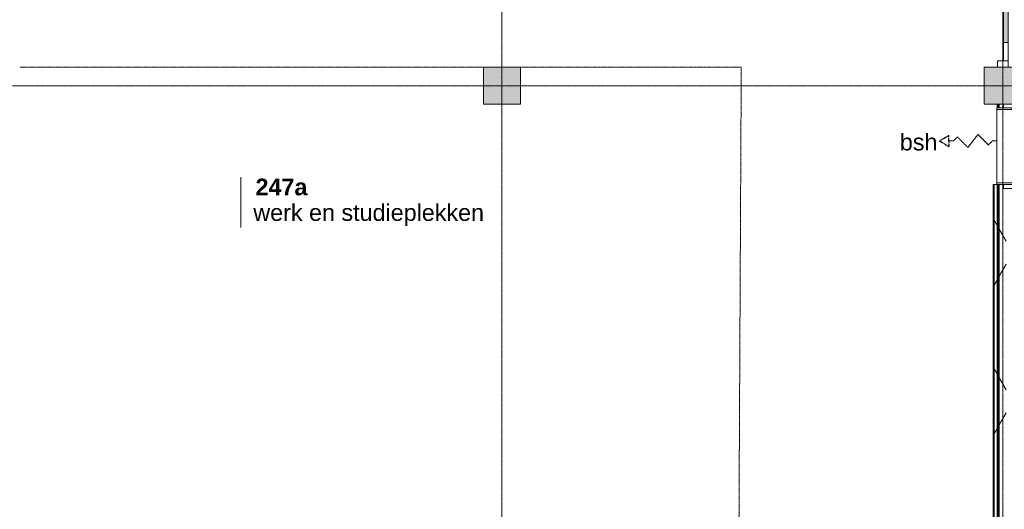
# Model space of a CAD drawing. Header units: millimetres. Extents: x -6115 to 78411, y -6358 to 59618.
# Tile 41 of 99: x 11000 to 21616, y 33236 to 38511. Entities that reach past the tile are written whole.
import ezdxf

# ---------------------------------------------------------------- set-up
doc = ezdxf.new("R2010")
doc.units = ezdxf.units.MM
for name, pattern in [('Dash', [6.35, 3.175, -3.175]), ('Hidden 2', [1.875, 1.25, -0.625]), ('stramien', [22.225, 12.7, -3.175, 3.175, -3.175])]:
    doc.linetypes.add(name, pattern=pattern)
for name, color, linetype, lineweight in [('00_Algemeen', 7, 'Continuous', 35), ('22_Metselwerk', 7, 'Continuous', 9), ('25_Metaalconstructiewerk', 7, 'Continuous', 9), ('30_Kozijnen-ramen-deuren', 7, 'Continuous', 9), ('34_Beglazing', 7, 'Continuous', 9)]:
    doc.layers.add(name, color=color, linetype=linetype, lineweight=lineweight)
doc.styles.add('Arial_1', font='arial.ttf', dxfattribs={"height": 180})
doc.styles.add('Arial_B', font='arialbd.ttf', dxfattribs={"height": 180})
pattern_1 = [(180, (21662.5, 35237.5), (7e-13, -500), []), (180, (21662.5, 35287.5), (7e-13, -500), []), (180, (21662.5, 35337.5), (7e-13, -500), []), (180, (21662.5, 35387.5), (7e-13, -500), [])]
pattern_2 = [(60, (0, 0), (-692.82, 400), []), (120, (0, 0), (-692.82, -400), [])]

# ---------------------------------------------------------------- blocks, each defined once
blk = doc.blocks.new('Direct Shape - 2410-10368 v1 - IFC-model constructie _zonder onderbouw_ _MM21228_-1202355-02 tweede verdieping overzicht')
at = {"layer": '25_Metaalconstructiewerk'}
blk.add_hatch(color=256, dxfattribs=at).paths.add_polyline_path([(21400, 37600), (21800, 37600), (21800, 38000), (21400, 38000)])
for p, q in [((21800, 38000), (21400, 38000)), ((21400, 38000), (21400, 37600)), ((21800, 37600), (21800, 38000)), ((21400, 37600), (21800, 37600))]:
    blk.add_line(p, q, dxfattribs=at)
blk = doc.blocks.new('Direct Shape - NLRS_28_SC_TLB_kolom vierkant prefab_gen_AT_kolom vierkant_gen_lxb 400x400_800386-1202356-02 tweede verdieping overzicht')
blk.add_blockref('Direct Shape - 2410-10368 v1 - IFC-model constructie _zonder onderbouw_ _MM21228_-1202355-02 tweede verdieping overzicht', (0, 0))
blk = doc.blocks.new('Direct Shape - 2410-10368 v1 - IFC-model constructie _zonder onderbouw_ _MM21228_-1202527-02 tweede verdieping overzicht')
at = {"layer": '25_Metaalconstructiewerk'}
blk.add_hatch(color=256, dxfattribs=at).paths.add_polyline_path([(16400, 37600), (16400, 38000), (16000, 38000), (16000, 37600)])
for p, q in [((16400, 38000), (16000, 38000)), ((16000, 38000), (16000, 37600)), ((16400, 37600), (16400, 38000)), ((16000, 37600), (16400, 37600))]:
    blk.add_line(p, q, dxfattribs=at)
blk = doc.blocks.new('Direct Shape - NLRS_28_SC_TLB_kolom vierkant prefab_gen_AT_kolom vierkant_gen_lxb 400x400_852076-1202528-02 tweede verdieping overzicht')
blk.add_blockref('Direct Shape - 2410-10368 v1 - IFC-model constructie _zonder onderbouw_ _MM21228_-1202527-02 tweede verdieping overzicht', (0, 0))
blk = doc.blocks.new('2410-10368 v1 - IFC-model constructie _zonder onderbouw_ _MM21228__ifc-1-02 tweede verdieping overzicht')
at = {"layer": '25_Metaalconstructiewerk', "lineweight": 9}
for name in ['Direct Shape - NLRS_28_SC_TLB_kolom vierkant prefab_gen_AT_kolom vierkant_gen_lxb 400x400_852076-1202528-02 tweede verdieping overzicht', 'Direct Shape - NLRS_28_SC_TLB_kolom vierkant prefab_gen_AT_kolom vierkant_gen_lxb 400x400_800386-1202356-02 tweede verdieping overzicht']:
    blk.add_blockref(name, (0, 0), dxfattribs=at)
blk = doc.blocks.new('32_AEE_VO_FIX_Binnendeuren - DD_1800x2600_glasdeuren meranti-8429456-02 tweede verdieping overzicht')
at = {"layer": '30_Kozijnen-ramen-deuren', "true_color": 0xc0c0c0}
h = blk.add_hatch(dxfattribs=at)
h.set_pattern_fill('FP_161', color=9, style=0, pattern_type=2)
h.set_pattern_definition([(135, (38967, -21600), (-212.132, -212.132), [])])
h.paths.add_polyline_path([(967, -57), (967, 57), (900, 57), (900, -57)])
h.paths.add_polyline_path([(-900, 57), (-967, 57), (-967, -57), (-900, -57)])
at = {"layer": '30_Kozijnen-ramen-deuren', "true_color": 0xbfbfbf}
for points in [[(-200, 57), (-700, 57), (-700, 7), (-200, 7)], [(700, 7), (700, 57), (200, 57), (200, 7)]]:
    blk.add_hatch(color=9, dxfattribs=at).paths.add_polyline_path(points)
at = {"layer": '30_Kozijnen-ramen-deuren'}
for p, q in [((-900, 57), (-967, 57)), ((-967, 57), (-967, 50)), ((-700, 57), (-900, 57)), ((-900, 57), (-900, 7)), ((-900, -57), (-900, 57)), ((-900, 7), (-700, 7)), ((-200, 57), (-700, 57)), ((-700, 7), (-700, 57)), ((-700, 7), (-200, 7)), ((0, 57), (-200, 57)), ((-200, 57), (-200, 7)), ((-200, 7), (0, 7)), ((0, 57), (200, 57)), ((0, 7), (0, 57)), ((0, 7), (0, 57)), ((200, 7), (0, 7)), ((200, 57), (700, 57)), ((200, 57), (200, 7)), ((700, 7), (200, 7)), ((700, 57), (900, 57)), ((700, 7), (700, 57)), ((900, 7), (700, 7)), ((900, 57), (900, 7)), ((900, 57), (900, -57)), ((967, 57), (900, 57)), ((-967, -50), (-967, -57)), ((-967, -57), (-900, -57)), ((900, -57), (967, -57))]:
    blk.add_line(p, q, dxfattribs=at)
blk = doc.blocks.new('32_AEE_bsh_2022 - inbouw volledig pv 790x790x225mm - 25m-3181236-02 tweede verdieping overzicht')
at = {"layer": '30_Kozijnen-ramen-deuren', "true_color": 0xc0c0c0}
h = blk.add_hatch(dxfattribs=at)
h.set_pattern_fill('FP_366', color=9, style=0, pattern_type=2)
h.set_pattern_definition([(315, (-37147, 21600), (212.132, 212.132), [])])
h.paths.add_polyline_path([(-413, 50), (-413, -162), (413, -162), (413, 63), (395, 63), (395, -144), (-395, -144), (-395, 63), (-413, 63)])
at = {"layer": '34_Beglazing'}
for p, q in [((-395, 63), (-413, 63)), ((-395, -144), (-395, 63)), ((-395, 63), (395, 63)), ((413, 63), (395, 63)), ((395, 63), (395, -144)), ((-413, -7), (-413, -162)), ((-413, -162), (-413, -7)), ((413, -162), (413, -7)), ((413, -7), (413, -162)), ((395, -144), (-395, -144))]:
    blk.add_line(p, q, dxfattribs=at)
blk = doc.blocks.new('00_AEE_tag_ruimte_klein - Naam _ nummer-752176-02 tweede verdieping overzicht')
at = {"layer": '00_Algemeen', "lineweight": 9}
for p, q in [((-8.06, 7.17), (-8.06, 4.25)), ((-8.06, 4.47), (-8.06, 1.72))]:
    blk.add_line(p, q, dxfattribs=at)

msp = doc.modelspace()

# ---------------------------------------------------------------- hatches: boundary and pattern name
at = {"layer": '22_Metselwerk'}
h = msp.add_hatch(dxfattribs=at)
h.set_pattern_fill('FP_100', color=256, angle=90, style=0, pattern_type=2)
h.set_pattern_definition(pattern_1)
h.paths.add_polyline_path([(21550, 32475), (21550, 36734), (21537.5, 36734), (21537.5, 32475)])
h.paths.add_polyline_path([(21550, 37560), (21550, 37600), (21537.5, 37600), (21537.5, 37560)])
h = msp.add_hatch(dxfattribs=at)
h.set_pattern_fill('FP_100', color=256, angle=90, style=0, pattern_type=2)
h.set_pattern_definition(pattern_1)
h.paths.add_polyline_path([(21550, 32462.5), (21562.5, 32462.5), (21562.5, 36734), (21550, 36734), (21550, 32475)])
h.paths.add_polyline_path([(21562.5, 37560), (21562.5, 37600), (21550, 37600), (21550, 37560)])
h = msp.add_hatch(dxfattribs=at)
h.set_pattern_fill('FP_2', color=256, angle=60, style=0, pattern_type=2)
h.set_pattern_definition(pattern_2)
h.paths.add_polyline_path([(21562.5, 32450), (21637.5, 32450), (21637.5, 36694), (21607.5, 36694), (21607.5, 36734), (21562.5, 36734), (21562.5, 32462.5)])
h.paths.add_polyline_path([(21607.5, 37560), (21607.5, 37600), (21562.5, 37600), (21562.5, 37560)])
h = msp.add_hatch(dxfattribs=at)
h.set_pattern_fill('FP_382', color=256, angle=90, style=0, pattern_type=2)
h.set_pattern_definition([(180, (21537.5, 34804.5), (7e-13, -500), []), (180, (21537.5, 34854.5), (7e-13, -500), []), (180, (21537.5, 34904.5), (7e-13, -500), []), (180, (21537.5, 34954.5), (7e-13, -500), [])])
h.paths.add_polyline_path([(21497.5, 32462.5), (21507.5, 32462.5), (21507.5, 36734), (21497.5, 36734), (21497.5, 32475)])
h = msp.add_hatch(dxfattribs=at)
h.set_pattern_fill('FP_2', color=256, angle=60, style=0, pattern_type=2)
h.set_pattern_definition(pattern_2)
h.paths.add_polyline_path([(21507.5, 32450), (21537.5, 32450), (21537.5, 36734), (21507.5, 36734), (21507.5, 32462.5)])

# ---------------------------------------------------------------- linework, layer by layer
at = {"layer": '00_Algemeen', "color": 150, "linetype": 'stramien', "lineweight": 9, "true_color": 0x0080ff}
for p, q in [((16200, -4950.1), (16200, 59018.3)), ((21600, -4950.1), (21600, 59018.3)), ((77811.4, 37800), (-5515.3, 37800))]:
    msp.add_line(p, q, dxfattribs=at)
at = {"layer": '00_Algemeen', "linetype": 'Dash', "lineweight": 9}
for p, q in [((11000, 38000), (16000, 38000)), ((16400, 38000), (18780, 38000)), ((18752.2, 32475), (18780, 38000))]:
    msp.add_line(p, q, dxfattribs=at)
at = {"layer": '00_Algemeen', "linetype": 'Hidden 2', "lineweight": 25}
for p, q in [((20917.5, 37205), (21017.5, 37265)), ((21017.5, 37205), (21017.5, 37265)), ((21331.9, 37275.7), (21223.1, 37134.3)), ((21331.9, 37275.7), (21445.1, 37162.6)), ((20917.5, 37205), (21017.5, 37145)), ((21017.5, 37205), (21017.5, 37145)), ((21067.5, 37205), (21109.9, 37247.4)), ((21109.9, 37247.4), (21223.1, 37134.3)), ((21487.5, 37205), (21445.1, 37162.6))]:
    msp.add_line(p, q, dxfattribs=at)
at = {"layer": '00_Algemeen', "lineweight": 9}
for p, q in [((21067.5, 37205), (21017.5, 37205)), ((21537.5, 37205), (21487.5, 37205))]:
    msp.add_line(p, q, dxfattribs=at)
at = {"layer": '22_Metselwerk'}
for p, q in [((21537.5, 37600), (21537.5, 37560)), ((21562.5, 37600), (21537.5, 37600)), ((21550, 37560), (21550, 37600)), ((21537.5, 37560), (21562.5, 37560)), ((21497.5, 36734), (21497.5, 32462.5)), ((21562.5, 36734), (21497.5, 36734)), ((21507.5, 32450), (21507.5, 36734)), ((21537.5, 32450), (21537.5, 36734)), ((21550, 32462.5), (21550, 36734))]:
    msp.add_line(p, q, dxfattribs=at)
at = {"layer": '22_Metselwerk', "lineweight": 18}
for p, q in [((21607.5, 37600), (21562.5, 37600)), ((21562.5, 37560), (21562.5, 37600)), ((21607.5, 37560), (21607.5, 37600)), ((21562.5, 37560), (21607.5, 37560)), ((21607.5, 36734), (21562.5, 36734)), ((21562.5, 32450), (21562.5, 36734)), ((21607.5, 36694), (21607.5, 36734)), ((21762.5, 36694), (21607.5, 36694))]:
    msp.add_line(p, q, dxfattribs=at)

# ---------------------------------------------------------------- block references
at = {"lineweight": 5}
msp.add_blockref('2410-10368 v1 - IFC-model constructie _zonder onderbouw_ _MM21228__ifc-1-02 tweede verdieping overzicht', (0, 0), dxfattribs=at)
at = {"layer": '00_Algemeen', "lineweight": 9, "xscale": 99.99999999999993, "yscale": 99.99999999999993, "zscale": 99.99999999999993}
msp.add_blockref('00_AEE_tag_ruimte_klein - Naam _ nummer-752176-02 tweede verdieping overzicht', (14191.6, 36099.1), dxfattribs=at)
at = {"layer": '30_Kozijnen-ramen-deuren'}
for name, p, rotation in [('32_AEE_VO_FIX_Binnendeuren - DD_1800x2600_glasdeuren meranti-8429456-02 tweede verdieping overzicht', (21600, 38967), 269.9999999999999), ('32_AEE_bsh_2022 - inbouw volledig pv 790x790x225mm - 25m-3181236-02 tweede verdieping overzicht', (21600, 37147), 89.99999999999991)]:
    msp.add_blockref(name, p, dxfattribs=dict(at, rotation=rotation))

# ---------------------------------------------------------------- texts
at = {"layer": '00_Algemeen', "lineweight": 18, "insert": (20489.8, 37282.4), "char_height": 180, "width": 481.012, "attachment_point": 1, "style": 'Arial_1'}
msp.add_mtext('bsh', dxfattribs=at)
at = {"layer": '00_Algemeen', "lineweight": 9, "char_height": 180, "attachment_point": 1}
for s, insert, width, style in [('247a', (13542.9, 36799.1), 673.417, 'Arial_B'), ('werk en studieplekken', (13519, 36523.5), 2910.126, 'Arial_1')]:
    msp.add_mtext(s, dxfattribs=dict(at, insert=insert, width=width, style=style))

doc.saveas('drawing.dxf')
